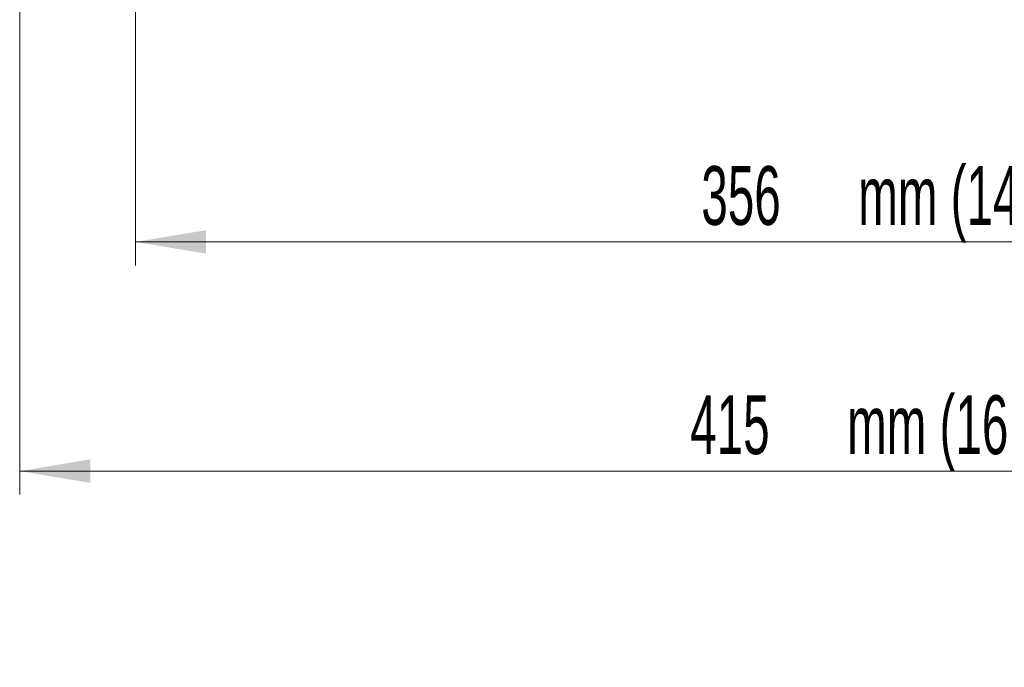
# Model space of a CAD drawing. Header units: millimetres. Extents: x 1 to 419, y 2 to 295.
# Tile 19 of 56: x 97 to 139, y 102 to 130. Entities that reach past the tile are written whole.
import ezdxf

# ---------------------------------------------------------------- set-up
doc = ezdxf.new("R2010")
doc.units = ezdxf.units.MM
doc.styles.add('SLDTEXTSTYLE0', font='TXT', dxfattribs={"width": 0.605})
doc.dimstyles.new('SLDDIMSTYLE1', dxfattribs={"dimtxt": 2.5, "dimasz": 3, "dimexe": 0, "dimexo": 0.0625, "dimtad": 1, "dimlfac": 5, "dimrnd": 1e-09, "dimzin": 12, "dimdsep": 46, "dimtxsty": 'SLDTEXTSTYLE0', "dimsah": 1, "dimcen": 0.09, "dimadec": 0, "dimazin": 3, "dimtfac": 1, "dimtofl": 0, "dimtmove": 0, "dimatfit": 3, "dimfxl": 1, "dimfrac": 2, "dimtolj": 1, "dimtzin": 12, "dimarcsym": 0})
doc.dimstyles.new('SLDDIMSTYLE4', dxfattribs={"dimtxt": 2.5, "dimasz": 3, "dimexe": 0, "dimexo": 0.0625, "dimtad": 1, "dimdec": 0, "dimlfac": 5, "dimrnd": 1e-09, "dimzin": 12, "dimdsep": 46, "dimtxsty": 'SLDTEXTSTYLE0', "dimsah": 1, "dimcen": 0.09, "dimadec": 0, "dimazin": 3, "dimtfac": 1, "dimtofl": 0, "dimtmove": 0, "dimatfit": 3, "dimfxl": 1, "dimfrac": 2, "dimtolj": 1, "dimtzin": 12, "dimarcsym": 0})

# ---------------------------------------------------------------- blocks, each defined once
blk = doc.blocks.new('_D_6')
at = {"color": 7, "linetype": 'Continuous', "lineweight": 18}
for p, q in [((96.86, 149.015), (96.86, 109.758)), ((179.813, 136.229), (179.813, 109.758)), ((96.86, 110.758), (179.813, 110.758))]:
    blk.add_line(p, q, dxfattribs=at)
for points in [[(96.86, 110.758), (99.86, 110.258), (99.86, 111.258)], [(179.813, 110.758), (176.813, 111.258), (176.813, 110.258)]]:
    blk.add_solid(points, dxfattribs=at)
at = {"color": 7, "linetype": 'Continuous', "lineweight": 18, "char_height": 2.5, "attachment_point": 1, "style": 'SLDTEXTSTYLE0'}
for s, insert in [('mm (16,3 in)', (132.024, 113.98)), ('415', (125.358, 113.98))]:
    blk.add_mtext(s, dxfattribs=dict(at, insert=insert))
blk = doc.blocks.new('_D_7')
at = {"color": 7, "linetype": 'Continuous', "lineweight": 18}
for p, q in [((101.778, 132.309), (101.778, 119.501)), ((172.978, 132.189), (172.978, 119.501)), ((101.778, 120.501), (172.978, 120.501))]:
    blk.add_line(p, q, dxfattribs=at)
for points in [[(101.778, 120.501), (104.778, 120.001), (104.778, 121.001)], [(172.978, 120.501), (169.978, 121.001), (169.978, 120.001)]]:
    blk.add_solid(points, dxfattribs=at)
at = {"color": 7, "linetype": 'Continuous', "lineweight": 18, "char_height": 2.5, "attachment_point": 1, "style": 'SLDTEXTSTYLE0'}
for s, insert in [('mm (14 in)', (132.498, 123.724)), ('356', (125.831, 123.724))]:
    blk.add_mtext(s, dxfattribs=dict(at, insert=insert))

msp = doc.modelspace()

# ---------------------------------------------------------------- dimensions: what is measured, and where the dimension line sits
at = {"color": 7, "linetype": 'Continuous', "lineweight": 18}
for base, p1, p2, text, dimstyle, picture, middle in [((179.8134, 110.7575), (96.8602, 150.0152), (179.8134, 137.2289), '<> mm (16,3 in)', 'SLDDIMSTYLE4', '_D_6', (138.3368, 110.7575)), ((172.978, 120.5012), (101.778, 133.3089), (172.978, 133.1889), '<> mm (14 in)', 'SLDDIMSTYLE1', '_D_7', (137.378, 120.5012))]:
    dim = msp.add_linear_dim(base=base, p1=p1, p2=p2, text=text, dimstyle=dimstyle, dxfattribs=at)
    dim.commit()
    dim.dimension.update_dxf_attribs({"geometry": picture, "text_midpoint": middle, "dimtype": 160})

doc.saveas('drawing.dxf')
